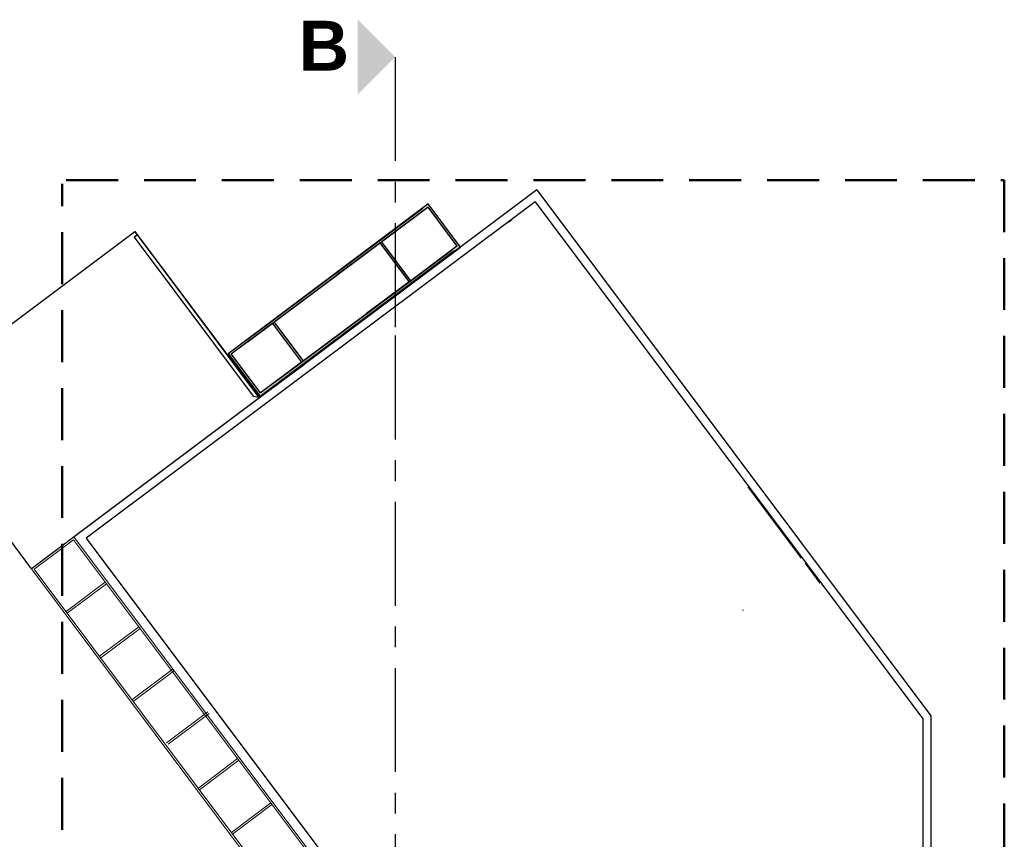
# Model space of a CAD drawing. Header units: millimetres. Extents: x 256333 to 598543, y -23220 to 10679.
# Tile 45 of 45: x 341177 to 343547, y 1775 to 3747. Entities that reach past the tile are written whole.
import ezdxf

# ---------------------------------------------------------------- set-up
doc = ezdxf.new("R2010")
doc.units = ezdxf.units.MM
doc.header["$MEASUREMENT"] = 0
doc.linetypes.add('AXESx2', pattern=[4, 2.5, -0.5, 0.5, -0.5])
doc.linetypes.add('CACHE2', pattern=[0.1875, 0.125, -0.0625])
doc.layers.add('Voirie nouvelle', color=7, linetype='Continuous')
doc.styles.add('STYLE_GENERE_6', font='arialbd.ttf')

msp = doc.modelspace()

# ---------------------------------------------------------------- hatches: boundary and pattern name
at = {"layer": 'Voirie nouvelle', "linetype": 'Continuous', "lineweight": 60}
h = msp.add_hatch(color=253, dxfattribs=at)
h.paths.add_polyline_path([(341756.98, 2839.476), (342238.42, 3199.781), (342160.715, 3303.611), (341679.274, 2943.306)], flags=0)
h.paths.add_polyline_path([(342048.165, 3212.822), (342159.5, 3296.027), (342229.745, 3202.035), (342118.411, 3118.829)], flags=0)
h.paths.add_polyline_path([(341941.495, 3133.409), (342044.242, 3210.197), (342114.351, 3116.386), (342011.605, 3039.599), (342011.95, 3039.138), (341860.289, 2925.794), (341789.855, 3020.038), (341941.516, 3133.382)], flags=0)
h.paths.add_polyline_path([(341785.013, 3016.798), (341855.663, 2923.036), (341757.127, 2848.789), (341686.477, 2942.55)], flags=0)

# ---------------------------------------------------------------- linework, layer by layer
at = {"layer": 'Voirie nouvelle', "linetype": 'AXESx2', "lineweight": 30, "ltscale": 100}
msp.add_line((342080.768, 3656.954), (342080.768, 2986.933), dxfattribs=at)
at = {"layer": 'Voirie nouvelle', "color": 0, "linetype": 'CACHE2', "lineweight": 50, "ltscale": 1000}
msp.add_line((341278.976, 110.51), (341278.976, 3351.686), dxfattribs=at)
at = {"layer": 'Voirie nouvelle', "linetype": 'CACHE2', "lineweight": 50, "ltscale": 1000}
for p, q in [((341288.958, 3360.898), (343547.283, 3360.898)), ((343547.283, 3360.898), (343547.283, 119.722))]:
    msp.add_line(p, q, dxfattribs=at)
at = {"layer": 'Voirie nouvelle', "color": 253, "linetype": 'Continuous'}
for p, q in [((342421.926, 3337.294), (341309.376, 2503.811)), ((342421.926, 3337.294), (343370.768, 2071.734)), ((342418.266, 3308.836), (341337.386, 2499.793)), ((342418.266, 3308.836), (343350.79, 2065.052)), ((341721.405, 2974.836), (342147.48, 3293.706)), ((341724.401, 2970.833), (342146.658, 3286.43)), ((341460.479, 3229.452), (341454.483, 3237.455)), ((341752.866, 2838.809), (341460.45, 3229.43)), ((341755.792, 2841.063), (342223.997, 3191.463)), ((341798.85, 2880.227), (342217.314, 3192.707)), ((341549.119, 3111.06), (341549.268, 3111.172)), ((342929.813, 2623.177), (343058.615, 2451.39)), ((341337.386, 2499.793), (341970.48, 1655.376)), ((342919.091, 2325.063), (342918.132, 2326.516)), ((343350.79, 2065.052), (343350.79, 193.639)), ((343370.768, 2071.734), (343370.767, 174.317))]:
    msp.add_line(p, q, dxfattribs=at)
at = {"layer": 'Voirie nouvelle', "color": 253, "linetype": 'Continuous', "lineweight": 20}
for p, q in [((342016.077, 3033.247), (342404.23, 3324.622)), ((341454.385, 3237.381), (341754.274, 2836.929)), ((342114.619, 3115.56), (342043.9, 3209.942)), ((342118.826, 3118.396), (342048.107, 3212.778)), ((341855.502, 2923.249), (341784.784, 3017.631)), ((341859.709, 2926.085), (341788.99, 3020.468)), ((341752.993, 2844.915), (341682.275, 2939.297)), ((341754.274, 2836.929), (341862.529, 2917.245)), ((342975.187, 2562.684), (343058.623, 2451.396)), ((341307.787, 2502.611), (341205.623, 2426.014)), ((341306.969, 2495.749), (341212.246, 2424.731)), ((341940.963, 1650.131), (341306.969, 2495.75)), ((341948.803, 1647.628), (341307.786, 2502.613)), ((341822.241, 1602.031), (341205.629, 2426.005)), ((341824.107, 1608.017), (341212.243, 2424.735)), ((343067.966, 2438.935), (343103.497, 2391.544)), ((341383.159, 2393.61), (341288.958, 2322.984)), ((341386.158, 2389.61), (341291.531, 2318.664)), ((341463.893, 2286.442), (341368.979, 2215.523)), ((341466.732, 2282.301), (341372.103, 2211.353)), ((341546.362, 2185.014), (341447.413, 2110.829)), ((341549.361, 2181.014), (341450.411, 2106.827)), ((341630.253, 2081.679), (341530.48, 2006.876)), ((341633.252, 2077.679), (341534.302, 2003.492)), ((341701.815, 1969.105), (341607.219, 1898.183)), ((341704.815, 1965.105), (341610.088, 1894.084)), ((341781.425, 1862.565), (341686.869, 1791.673)), ((341784.425, 1858.565), (341689.641, 1787.502))]:
    msp.add_line(p, q, dxfattribs=at)
at = {"layer": 'Voirie nouvelle', "color": 253, "linetype": 'Continuous', "lineweight": 25}
msp.add_line((342361.74, 3265.19), (342353.655, 3259.132), dxfattribs=at)
at = {"layer": 'Voirie nouvelle', "color": 253}
for p, q in [((340905.71, 2826.707), (341454.483, 3237.455)), ((341460.45, 3229.43), (341452.446, 3223.435)), ((341454.483, 3237.455), (341754.396, 2836.762)), ((341752.866, 2838.809), (341460.45, 3229.43)), ((341452.446, 3223.435), (341738.874, 2840.814)), ((341205.623, 2426.014), (340905.71, 2826.707)), ((341754.396, 2836.762), (341205.623, 2426.014)), ((341738.874, 2840.814), (341752.866, 2838.809))]:
    msp.add_line(p, q, dxfattribs=at)
at = {"layer": 'Voirie nouvelle', "linetype": 'AXESx2', "ltscale": 100}
msp.add_line((342080.768, 2986.933), (342080.768, 255.885), dxfattribs=at)
at = {"layer": 'Voirie nouvelle', "color": 253, "linetype": 'Continuous', "flags": 128}
for points in [[(341756.98, 2839.476), (342238.42, 3199.781), (342160.715, 3303.611), (341679.274, 2943.306)], [(342048.165, 3212.822), (342159.5, 3296.027), (342229.745, 3202.035), (342118.411, 3118.829)], [(341941.495, 3133.409), (342044.242, 3210.197), (342114.351, 3116.386), (342011.605, 3039.599), (342011.95, 3039.138), (341860.289, 2925.794), (341789.855, 3020.038), (341941.516, 3133.382)], [(341785.013, 3016.798), (341855.663, 2923.036), (341757.127, 2848.789), (341686.477, 2942.55)]]:
    msp.add_lwpolyline(points, close=True, dxfattribs=at)
at = {"layer": 'Voirie nouvelle', "color": 7, "linetype": 'Continuous', "lineweight": 15}
msp.add_solid([(341990.912, 3746.81), (341990.912, 3567.098), (342080.768, 3656.954)], dxfattribs=at)

# ---------------------------------------------------------------- texts
at = {"layer": 'Voirie nouvelle', "color": 7, "linetype": 'Continuous', "lineweight": 50, "insert": (341849.025, 3744.152), "char_height": 120, "attachment_point": 1, "line_spacing_factor": 0.975772, "style": 'STYLE_GENERE_6'}
msp.add_mtext('B', dxfattribs=at)

doc.saveas('drawing.dxf')
